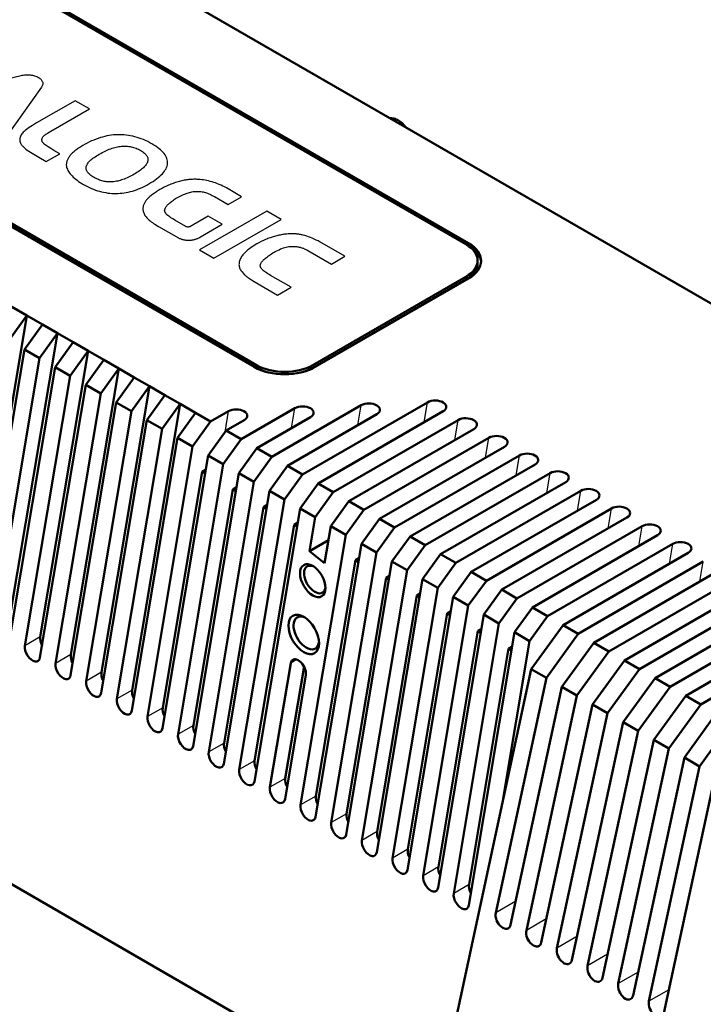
# Model space of a CAD drawing. Header units: millimetres. Extents: x 87 to 1178, y 50 to 707.
# Tile 5 of 14: x 291 to 386, y 479 to 615. Entities that reach past the tile are written whole.
import ezdxf

# ---------------------------------------------------------------- set-up
doc = ezdxf.new("R2010")
doc.units = ezdxf.units.MM
doc.layers.add('1', color=7, linetype='Continuous', true_color=0xffffff)

msp = doc.modelspace()

# ---------------------------------------------------------------- linework, layer by layer
at = {"layer": '1', "color": 4, "linetype": 'Continuous', "lineweight": 50}
for p, q in [((242.04, 659.569), (441.444, 544.443)), ((242.04, 659.569), (441.798, 544.239)), ((255.122, 640.632), (352.703, 584.294)), ((255.475, 640.789), (353.056, 584.451)), ((353.056, 584.125), (255.475, 640.463)), ((323.358, 567.305), (225.777, 623.643)), ((323.711, 567.555), (226.13, 623.894)), ((323.711, 567.182), (226.13, 623.52)), ((354.314, 581.675), (354.314, 582.048)), ((352.703, 579.803), (331.489, 567.555)), ((352.703, 579.43), (331.489, 567.182)), ((353.056, 579.552), (331.843, 567.305)), ((289.803, 575.655), (291.891, 574.449)), ((285.253, 534.812), (291.891, 574.449)), ((291.891, 574.449), (289.396, 570.991)), ((291.891, 574.449), (294.045, 573.205)), ((291.55, 569.747), (294.045, 573.205)), ((294.045, 573.205), (296.134, 572)), ((289.496, 532.362), (296.134, 572)), ((296.134, 572), (293.639, 568.541)), ((296.134, 572), (298.288, 570.756)), ((295.793, 567.298), (298.288, 570.756)), ((298.288, 570.756), (300.377, 569.55)), ((291.55, 569.747), (285.221, 531.955)), ((291.55, 569.747), (293.639, 568.541)), ((293.739, 529.913), (300.377, 569.55)), ((300.377, 569.55), (297.881, 566.092)), ((300.377, 569.55), (302.531, 568.306)), ((287.375, 531.137), (293.639, 568.541)), ((295.793, 567.298), (289.464, 529.506)), ((295.793, 567.298), (297.881, 566.092)), ((300.035, 564.848), (302.531, 568.306)), ((302.531, 568.306), (304.619, 567.101)), ((291.617, 528.688), (297.881, 566.092)), ((297.981, 527.463), (304.619, 567.101)), ((304.619, 567.101), (302.124, 563.642)), ((304.619, 567.101), (306.773, 565.857)), ((300.035, 564.848), (293.706, 527.056)), ((300.035, 564.848), (302.124, 563.642)), ((302.224, 525.014), (308.862, 564.651)), ((304.278, 562.399), (306.773, 565.857)), ((308.862, 564.651), (306.367, 561.193)), ((306.773, 565.857), (308.862, 564.651)), ((308.862, 564.651), (311.016, 563.407)), ((295.86, 526.238), (302.124, 563.642)), ((308.521, 559.949), (311.016, 563.407)), ((311.016, 563.407), (313.105, 562.202)), ((304.278, 562.399), (297.949, 524.607)), ((304.278, 562.399), (306.367, 561.193)), ((306.467, 522.564), (313.105, 562.202)), ((313.105, 562.202), (310.609, 558.743)), ((313.105, 562.202), (315.259, 560.958)), ((325.833, 554.853), (338.207, 561.997)), ((330.075, 552.404), (347.399, 562.406)), ((300.103, 523.789), (306.367, 561.193)), ((312.763, 557.5), (315.259, 560.958)), ((315.259, 560.958), (317.347, 559.752)), ((317.347, 559.752), (319.822, 561.181)), ((321.59, 557.303), (329.015, 561.589)), ((340.361, 560.754), (327.987, 553.609)), ((349.553, 561.162), (332.229, 551.16)), ((308.521, 559.949), (302.192, 522.157)), ((308.521, 559.949), (310.609, 558.743)), ((317.347, 559.752), (314.852, 556.294)), ((321.976, 559.937), (319.501, 558.508)), ((331.169, 560.346), (323.744, 556.059)), ((351.642, 559.956), (334.318, 549.954)), ((304.345, 521.339), (310.609, 558.743)), ((317.006, 555.05), (319.501, 558.508)), ((319.501, 558.508), (321.59, 557.303)), ((353.796, 558.713), (336.472, 548.71)), ((312.763, 557.5), (306.434, 519.708)), ((312.763, 557.5), (314.852, 556.294)), ((321.59, 557.303), (319.095, 553.844)), ((355.885, 557.507), (338.56, 547.505)), ((308.588, 518.89), (314.852, 556.294)), ((317.006, 555.05), (310.677, 517.258)), ((317.006, 555.05), (319.095, 553.844)), ((321.249, 552.601), (323.744, 556.059)), ((323.744, 556.059), (325.833, 554.853)), ((358.039, 556.263), (340.714, 546.261)), ((360.127, 555.057), (342.803, 545.055)), ((312.831, 516.44), (319.095, 553.844)), ((325.833, 554.853), (323.337, 551.395)), ((362.281, 553.814), (344.957, 543.812)), ((310.709, 520.115), (316.184, 552.808)), ((321.249, 552.601), (314.92, 514.809)), ((316.678, 553.093), (316.184, 552.808)), ((316.579, 552.5), (316.184, 552.808)), ((321.249, 552.601), (323.337, 551.395)), ((325.491, 550.151), (327.987, 553.609)), ((330.075, 552.404), (327.58, 548.945)), ((327.987, 553.609), (330.075, 552.404)), ((364.37, 552.608), (347.046, 542.606)), ((317.073, 513.991), (323.337, 551.395)), ((329.734, 547.702), (332.229, 551.16)), ((332.229, 551.16), (334.318, 549.954)), ((366.524, 551.364), (349.2, 541.362)), ((314.952, 517.665), (320.427, 550.358)), ((325.491, 550.151), (319.162, 512.359)), ((320.921, 550.644), (320.427, 550.358)), ((320.821, 550.05), (320.427, 550.358)), ((325.491, 550.151), (327.58, 548.945)), ((331.822, 546.496), (334.318, 549.954)), ((368.612, 550.158), (351.288, 540.156)), ((321.316, 511.541), (327.58, 548.945)), ((325.164, 548.194), (324.67, 547.909)), ((336.472, 548.71), (333.976, 545.252)), ((336.472, 548.71), (338.56, 547.505)), ((370.767, 548.915), (353.442, 538.913)), ((319.195, 515.216), (324.67, 547.909)), ((329.734, 547.702), (323.405, 509.91)), ((325.064, 547.601), (324.67, 547.909)), ((329.734, 547.702), (331.822, 546.496)), ((338.56, 547.505), (336.065, 544.046)), ((372.855, 547.709), (355.531, 537.707)), ((329.406, 545.745), (328.912, 545.459)), ((331.034, 541.785), (331.822, 546.496)), ((338.219, 542.803), (340.714, 546.261)), ((340.714, 546.261), (342.803, 545.055)), ((375.009, 546.465), (357.685, 536.463)), ((323.437, 512.766), (328.912, 545.459)), ((329.307, 545.151), (328.912, 545.459)), ((333.976, 545.252), (333.123, 540.154)), ((333.976, 545.252), (336.065, 544.046)), ((342.803, 545.055), (340.308, 541.597)), ((377.098, 545.259), (359.774, 535.257)), ((329.801, 506.642), (336.065, 544.046)), ((331.034, 541.785), (333.649, 543.295)), ((338.219, 542.803), (331.89, 505.011)), ((338.219, 542.803), (340.308, 541.597)), ((342.462, 540.353), (344.957, 543.812)), ((344.957, 543.812), (347.046, 542.606)), ((379.252, 544.016), (361.928, 534.014)), ((381.34, 542.81), (364.016, 532.808)), ((333.123, 540.154), (331.034, 541.785)), ((334.044, 504.193), (340.308, 541.597)), ((347.046, 542.606), (344.55, 539.147)), ((383.494, 541.566), (366.17, 531.564)), ((331.922, 507.867), (337.398, 540.56)), ((342.462, 540.353), (336.133, 502.561)), ((337.892, 540.846), (337.398, 540.56)), ((337.398, 540.56), (337.792, 540.252)), ((342.462, 540.353), (344.55, 539.147)), ((346.704, 537.904), (349.2, 541.362)), ((351.288, 540.156), (348.793, 536.698)), ((349.2, 541.362), (351.288, 540.156)), ((385.583, 540.36), (368.259, 530.358)), ((338.286, 501.743), (344.55, 539.147)), ((350.947, 535.454), (353.442, 538.913)), ((353.442, 538.913), (355.531, 537.707)), ((387.737, 539.117), (370.413, 529.115)), ((336.165, 505.418), (341.64, 538.111)), ((346.704, 537.904), (340.375, 500.112)), ((342.134, 538.396), (341.64, 538.111)), ((341.64, 538.111), (342.035, 537.803)), ((346.704, 537.904), (348.793, 536.698)), ((355.531, 537.707), (353.036, 534.248)), ((389.826, 537.911), (372.502, 527.909)), ((342.529, 499.294), (348.793, 536.698)), ((346.377, 535.947), (345.883, 535.661)), ((355.19, 533.005), (357.685, 536.463)), ((357.685, 536.463), (359.774, 535.257)), ((391.98, 536.667), (374.656, 526.665)), ((340.408, 502.968), (345.883, 535.661)), ((350.947, 535.454), (344.618, 497.662)), ((345.883, 535.661), (346.277, 535.353)), ((350.947, 535.454), (353.036, 534.248)), ((359.774, 535.257), (357.278, 531.799)), ((394.068, 535.461), (376.744, 525.459)), ((344.65, 500.519), (350.125, 533.212)), ((346.772, 496.844), (353.036, 534.248)), ((350.619, 533.497), (350.125, 533.212)), ((350.125, 533.212), (350.52, 532.904)), ((359.432, 530.555), (361.928, 534.014)), ((361.928, 534.014), (364.016, 532.808)), ((396.222, 534.218), (378.898, 524.216)), ((355.19, 533.005), (348.861, 495.213)), ((355.19, 533.005), (357.278, 531.799)), ((364.016, 532.808), (361.521, 529.349)), ((348.893, 498.069), (354.368, 530.763)), ((351.014, 494.395), (357.278, 531.799)), ((359.432, 530.555), (353.103, 492.764)), ((354.862, 531.048), (354.368, 530.763)), ((354.368, 530.763), (354.763, 530.454)), ((359.432, 530.555), (361.521, 529.349)), ((361.756, 525.446), (366.17, 531.564)), ((366.17, 531.564), (368.259, 530.358)), ((357.776, 506.989), (361.521, 529.349)), ((368.259, 530.358), (363.844, 524.24)), ((365.998, 522.997), (370.413, 529.115)), ((370.413, 529.115), (372.502, 527.909)), ((393.361, 530.154), (380.987, 523.01)), ((353.136, 495.62), (358.611, 528.313)), ((359.105, 528.598), (358.611, 528.313)), ((358.611, 528.313), (359.005, 528.005)), ((372.502, 527.909), (368.087, 521.791)), ((395.515, 528.91), (383.141, 521.766)), ((370.241, 520.547), (374.656, 526.665)), ((374.656, 526.665), (376.744, 525.459)), ((325.558, 509.092), (328.437, 526.282)), ((327.68, 510.317), (330.276, 525.82)), ((361.756, 525.446), (348.075, 461.995)), ((361.756, 525.446), (363.844, 524.24)), ((376.744, 525.459), (372.33, 519.341)), ((330.526, 524.651), (327.648, 507.46)), ((356.83, 491.708), (363.844, 524.24)), ((374.484, 518.098), (378.898, 524.216)), ((378.898, 524.216), (380.987, 523.01)), ((392.654, 524.847), (385.23, 520.56)), ((365.998, 522.997), (358.898, 490.064)), ((365.998, 522.997), (368.087, 521.791)), ((380.987, 523.01), (376.572, 516.892)), ((361.073, 489.259), (368.087, 521.791)), ((378.726, 515.648), (383.141, 521.766)), ((383.141, 521.766), (385.23, 520.56)), ((370.241, 520.547), (363.141, 487.615)), ((370.241, 520.547), (372.33, 519.341)), ((385.23, 520.56), (380.815, 514.442)), ((365.315, 486.809), (372.33, 519.341)), ((382.969, 513.199), (387.384, 519.317)), ((374.484, 518.098), (367.383, 485.165)), ((369.558, 484.36), (376.572, 516.892)), ((374.484, 518.098), (376.572, 516.892)), ((389.472, 518.111), (385.058, 511.993)), ((378.726, 515.648), (371.626, 482.716)), ((378.726, 515.648), (380.815, 514.442)), ((373.801, 481.91), (380.815, 514.442)), ((382.969, 513.199), (375.869, 480.266)), ((382.969, 513.199), (385.058, 511.993)), ((378.043, 479.461), (385.058, 511.993)), ((387.212, 510.749), (380.111, 477.817)), ((282.169, 500.046), (326.292, 474.571))]:
    msp.add_line(p, q, dxfattribs=at)
at = {"layer": '1', "color": 87, "linetype": 'Continuous', "lineweight": 25}
for p, q in [((278.951, 604.787), (291.087, 607.672)), ((291.087, 607.672), (291.237, 607.701)), ((291.237, 607.701), (291.392, 607.727)), ((291.392, 607.727), (291.548, 607.746)), ((291.548, 607.746), (291.703, 607.759)), ((291.703, 607.759), (291.864, 607.768)), ((291.864, 607.768), (292.025, 607.765)), ((292.025, 607.765), (292.18, 607.759)), ((292.18, 607.759), (292.341, 607.749)), ((292.341, 607.749), (292.497, 607.73)), ((292.497, 607.73), (292.652, 607.704)), ((292.652, 607.704), (292.802, 607.669)), ((292.802, 607.669), (292.952, 607.634)), ((292.952, 607.634), (293.091, 607.586)), ((293.091, 607.586), (293.235, 607.534)), ((293.235, 607.534), (293.363, 607.473)), ((293.363, 607.473), (293.485, 607.409)), ((293.485, 607.409), (293.596, 607.339)), ((293.596, 607.339), (293.696, 607.268)), ((293.696, 607.268), (293.785, 607.191)), ((293.785, 607.191), (293.863, 607.114)), ((293.863, 607.114), (293.929, 607.031)), ((293.929, 607.031), (293.985, 606.948)), ((293.985, 606.948), (294.029, 606.864)), ((294.029, 606.864), (294.062, 606.775)), ((293.924, 606.079), (288.927, 599.028)), ((293.979, 606.162), (293.924, 606.079)), ((294.024, 606.246), (293.979, 606.162)), ((294.057, 606.336), (294.024, 606.246)), ((294.085, 606.422), (294.057, 606.336)), ((294.062, 606.775), (294.085, 606.685)), ((294.085, 606.685), (294.09, 606.598)), ((294.096, 606.512), (294.085, 606.422)), ((294.09, 606.598), (294.096, 606.512)), ((298.592, 604.185), (293.246, 601.098)), ((300.546, 603.057), (298.592, 604.185)), ((295.2, 599.97), (300.546, 603.057)), ((291.659, 600.066), (291.514, 599.938)), ((291.825, 600.195), (291.659, 600.066)), ((292.008, 600.326), (291.825, 600.195)), ((292.208, 600.467), (292.008, 600.326)), ((292.436, 600.611), (292.208, 600.467)), ((292.68, 600.765), (292.436, 600.611)), ((292.952, 600.929), (292.68, 600.765)), ((293.246, 601.098), (292.952, 600.929)), ((290.909, 598.903), (290.904, 598.829)), ((290.904, 598.829), (290.904, 598.759)), ((290.904, 598.759), (290.904, 598.688)), ((290.904, 598.688), (290.915, 598.618)), ((290.92, 598.973), (290.909, 598.903)), ((290.948, 599.098), (290.92, 598.973)), ((290.987, 599.223), (290.948, 599.098)), ((291.037, 599.342), (290.987, 599.223)), ((291.098, 599.461), (291.037, 599.342)), ((291.181, 599.579), (291.098, 599.461)), ((291.276, 599.698), (291.181, 599.579)), ((291.387, 599.82), (291.276, 599.698)), ((291.514, 599.938), (291.387, 599.82)), ((293.974, 598.813), (293.979, 598.861)), ((293.974, 598.762), (293.974, 598.813)), ((293.979, 598.714), (293.974, 598.762)), ((293.979, 598.861), (293.99, 598.913)), ((293.99, 598.643), (293.979, 598.714)), ((293.99, 598.913), (294.018, 598.999)), ((294.018, 598.999), (294.062, 599.089)), ((294.062, 599.089), (294.118, 599.172)), ((294.118, 599.172), (294.185, 599.249)), ((294.185, 599.249), (294.262, 599.326)), ((294.262, 599.326), (294.346, 599.4)), ((294.346, 599.4), (294.434, 599.47)), ((294.434, 599.47), (294.534, 599.541)), ((294.534, 599.541), (294.645, 599.611)), ((294.645, 599.611), (294.751, 599.679)), ((294.751, 599.679), (294.978, 599.823)), ((294.978, 599.823), (295.2, 599.97)), ((301.163, 598.739), (300.863, 598.611)), ((301.468, 598.858), (301.163, 598.739)), ((301.768, 598.967), (301.468, 598.858)), ((302.068, 599.063), (301.768, 598.967)), ((302.367, 599.153), (302.068, 599.063)), ((302.667, 599.23), (302.367, 599.153)), ((302.967, 599.294), (302.667, 599.23)), ((303.267, 599.352), (302.967, 599.294)), ((303.572, 599.4), (303.267, 599.352)), ((303.872, 599.432), (303.572, 599.4)), ((304.172, 599.457), (303.872, 599.432)), ((304.471, 599.47), (304.172, 599.457)), ((304.766, 599.473), (304.471, 599.47)), ((305.065, 599.467), (304.766, 599.473)), ((305.365, 599.448), (305.065, 599.467)), ((305.665, 599.416), (305.365, 599.448)), ((305.965, 599.377), (305.665, 599.416)), ((306.259, 599.329), (305.965, 599.377)), ((306.559, 599.265), (306.259, 599.329)), ((306.853, 599.191), (306.559, 599.265)), ((307.153, 599.108), (306.853, 599.191)), ((307.441, 599.012), (307.153, 599.108)), ((307.736, 598.906), (307.441, 599.012)), ((308.035, 598.791), (307.736, 598.906)), ((308.33, 598.659), (308.035, 598.791)), ((308.624, 598.521), (308.33, 598.659)), ((290.915, 598.618), (290.926, 598.547)), ((290.926, 598.547), (290.942, 598.48)), ((290.942, 598.48), (290.97, 598.413)), ((290.97, 598.413), (290.992, 598.342)), ((290.992, 598.342), (291.026, 598.278)), ((291.026, 598.278), (291.065, 598.211)), ((291.065, 598.211), (291.103, 598.143)), ((291.103, 598.143), (291.148, 598.073)), ((291.148, 598.073), (291.203, 598.009)), ((291.203, 598.009), (291.253, 597.941)), ((291.253, 597.941), (291.314, 597.874)), ((291.314, 597.874), (291.448, 597.739)), ((291.448, 597.739), (291.598, 597.608)), ((291.598, 597.608), (291.764, 597.467)), ((291.764, 597.467), (291.953, 597.332)), ((291.953, 597.332), (292.153, 597.191)), ((294.001, 598.573), (293.99, 598.643)), ((294.029, 598.505), (294.001, 598.573)), ((294.068, 598.438), (294.029, 598.505)), ((294.118, 598.371), (294.068, 598.438)), ((294.179, 598.297), (294.118, 598.371)), ((294.251, 598.223), (294.179, 598.297)), ((294.34, 598.146), (294.251, 598.223)), ((294.434, 598.066), (294.34, 598.146)), ((294.551, 597.98), (294.434, 598.066)), ((294.69, 597.887), (294.551, 597.98)), ((294.84, 597.788), (294.69, 597.887)), ((295.2, 597.566), (294.84, 597.788)), ((295.639, 597.307), (295.2, 597.566)), ((296.449, 596.839), (295.639, 597.307)), ((298.676, 597.342), (298.553, 597.246)), ((298.798, 597.438), (298.676, 597.342)), ((298.925, 597.531), (298.798, 597.438)), ((299.064, 597.624), (298.925, 597.531)), ((299.203, 597.717), (299.064, 597.624)), ((299.342, 597.81), (299.203, 597.717)), ((299.497, 597.9), (299.342, 597.81)), ((299.653, 597.996), (299.497, 597.9)), ((299.952, 598.163), (299.653, 597.996)), ((300.252, 598.323), (299.952, 598.163)), ((300.558, 598.473), (300.252, 598.323)), ((300.863, 598.611), (300.558, 598.473)), ((302.728, 597.195), (302.928, 597.284)), ((302.928, 597.284), (303.122, 597.371)), ((303.122, 597.371), (303.311, 597.448)), ((303.311, 597.448), (303.505, 597.521)), ((303.505, 597.521), (303.694, 597.586)), ((303.694, 597.586), (303.888, 597.646)), ((303.888, 597.646), (304.072, 597.701)), ((304.072, 597.701), (304.255, 597.743)), ((304.255, 597.743), (304.438, 597.784)), ((304.438, 597.784), (304.621, 597.82)), ((304.621, 597.82), (304.799, 597.845)), ((304.799, 597.845), (304.982, 597.868)), ((304.982, 597.868), (305.154, 597.884)), ((305.154, 597.884), (305.332, 597.89)), ((305.332, 597.89), (305.504, 597.887)), ((305.504, 597.887), (305.676, 597.884)), ((305.676, 597.884), (305.848, 597.874)), ((305.848, 597.874), (306.02, 597.852)), ((306.02, 597.852), (306.187, 597.826)), ((306.187, 597.826), (306.353, 597.794)), ((306.353, 597.794), (306.52, 597.755)), ((306.52, 597.755), (306.681, 597.707)), ((306.681, 597.707), (306.847, 597.656)), ((306.847, 597.656), (307.008, 597.595)), ((307.008, 597.595), (307.169, 597.528)), ((307.169, 597.528), (307.33, 597.454)), ((307.33, 597.454), (307.491, 597.374)), ((307.491, 597.374), (307.652, 597.288)), ((307.652, 597.288), (307.797, 597.198)), ((308.912, 598.368), (308.624, 598.521)), ((309.207, 598.204), (308.912, 598.368)), ((309.484, 598.038), (309.207, 598.204)), ((309.751, 597.871), (309.484, 598.038)), ((309.989, 597.701), (309.751, 597.871)), ((310.206, 597.531), (309.989, 597.701)), ((310.411, 597.361), (310.206, 597.531)), ((310.595, 597.191), (310.411, 597.361)), ((292.153, 597.191), (292.375, 597.05)), ((292.375, 597.05), (292.608, 596.903)), ((292.608, 596.903), (292.863, 596.755)), ((292.863, 596.755), (293.557, 596.355)), ((293.557, 596.355), (294.584, 595.762)), ((294.584, 595.762), (296.449, 596.839)), ((297.51, 596.002), (297.465, 595.906)), ((297.554, 596.098), (297.51, 596.002)), ((297.604, 596.191), (297.554, 596.098)), ((297.665, 596.291), (297.604, 596.191)), ((297.726, 596.384), (297.665, 596.291)), ((297.798, 596.477), (297.726, 596.384)), ((297.871, 596.576), (297.798, 596.477)), ((297.954, 596.669), (297.871, 596.576)), ((298.037, 596.768), (297.954, 596.669)), ((298.132, 596.861), (298.037, 596.768)), ((298.226, 596.961), (298.132, 596.861)), ((298.331, 597.054), (298.226, 596.961)), ((298.442, 597.15), (298.331, 597.054)), ((298.553, 597.246), (298.442, 597.15)), ((300.646, 595.877), (300.763, 595.983)), ((300.763, 595.983), (300.896, 596.092)), ((300.896, 596.092), (301.041, 596.201)), ((301.041, 596.201), (301.19, 596.313)), ((301.19, 596.313), (301.357, 596.422)), ((301.357, 596.422), (301.535, 596.538)), ((301.535, 596.538), (301.723, 596.653)), ((301.723, 596.653), (301.923, 596.768)), ((301.923, 596.768), (302.123, 596.884)), ((302.123, 596.884), (302.328, 596.996)), ((302.328, 596.996), (302.528, 597.098)), ((302.528, 597.098), (302.728, 597.195)), ((307.797, 597.198), (307.93, 597.108)), ((307.93, 597.108), (308.052, 597.018)), ((308.052, 597.018), (308.169, 596.925)), ((308.169, 596.925), (308.268, 596.836)), ((308.268, 596.836), (308.357, 596.739)), ((308.357, 596.739), (308.435, 596.643)), ((308.435, 596.643), (308.496, 596.55)), ((308.496, 596.55), (308.552, 596.454)), ((308.552, 596.454), (308.596, 596.358)), ((308.596, 596.358), (308.624, 596.259)), ((308.624, 596.259), (308.652, 596.159)), ((308.657, 595.957), (308.64, 595.858)), ((308.652, 596.159), (308.657, 596.06)), ((308.657, 596.06), (308.657, 595.957)), ((310.756, 597.021), (310.595, 597.191)), ((310.905, 596.852), (310.756, 597.021)), ((311.028, 596.679), (310.905, 596.852)), ((311.139, 596.505), (311.028, 596.679)), ((311.222, 596.336), (311.139, 596.505)), ((311.288, 596.163), (311.222, 596.336)), ((311.344, 595.989), (311.288, 596.163)), ((311.372, 595.813), (311.344, 595.989)), ((297.36, 595.435), (297.354, 595.342)), ((297.354, 595.342), (297.354, 595.252)), ((297.354, 595.252), (297.365, 595.163)), ((297.365, 595.528), (297.36, 595.435)), ((297.388, 595.624), (297.365, 595.528)), ((297.365, 595.163), (297.377, 595.073)), ((297.377, 595.073), (297.399, 594.983)), ((297.404, 595.717), (297.388, 595.624)), ((297.399, 594.983), (297.443, 594.836)), ((297.432, 595.81), (297.404, 595.717)), ((297.465, 595.906), (297.432, 595.81)), ((297.443, 594.836), (297.499, 594.682)), ((297.499, 594.682), (297.571, 594.531)), ((300.086, 594.861), (300.091, 594.954)), ((300.091, 594.762), (300.086, 594.861)), ((300.091, 594.954), (300.108, 595.054)), ((300.113, 594.666), (300.091, 594.762)), ((300.108, 595.054), (300.136, 595.153)), ((300.136, 594.57), (300.113, 594.666)), ((300.136, 595.153), (300.175, 595.252)), ((300.18, 594.473), (300.136, 594.57)), ((300.175, 595.252), (300.219, 595.355)), ((300.219, 595.355), (300.286, 595.457)), ((300.286, 595.457), (300.358, 595.557)), ((300.358, 595.557), (300.441, 595.663)), ((300.441, 595.663), (300.535, 595.768)), ((300.535, 595.768), (300.646, 595.877)), ((307.63, 594.57), (307.469, 594.457)), ((307.769, 594.682), (307.63, 594.57)), ((307.902, 594.791), (307.769, 594.682)), ((308.03, 594.903), (307.902, 594.791)), ((308.141, 595.012), (308.03, 594.903)), ((308.241, 595.121), (308.141, 595.012)), ((308.33, 595.23), (308.241, 595.121)), ((308.407, 595.332), (308.33, 595.23)), ((308.474, 595.441), (308.407, 595.332)), ((308.535, 595.547), (308.474, 595.441)), ((308.579, 595.65), (308.535, 595.547)), ((308.618, 595.755), (308.579, 595.65)), ((308.64, 595.858), (308.618, 595.755)), ((310.95, 594.416), (311.066, 594.592)), ((311.066, 594.592), (311.161, 594.768)), ((311.161, 594.768), (311.244, 594.945)), ((311.244, 594.945), (311.311, 595.118)), ((311.311, 595.118), (311.35, 595.294)), ((311.35, 595.294), (311.377, 595.47)), ((311.383, 595.64), (311.372, 595.813)), ((311.377, 595.47), (311.383, 595.64)), ((297.571, 594.531), (297.665, 594.38)), ((297.665, 594.38), (297.765, 594.227)), ((297.765, 594.227), (297.882, 594.07)), ((297.882, 594.07), (298.015, 593.916)), ((298.015, 593.916), (298.159, 593.762)), ((298.159, 593.762), (298.315, 593.608)), ((298.315, 593.608), (298.481, 593.454)), ((298.481, 593.454), (298.665, 593.304)), ((298.665, 593.304), (298.853, 593.156)), ((300.23, 594.38), (300.18, 594.473)), ((300.291, 594.288), (300.23, 594.38)), ((300.363, 594.195), (300.291, 594.288)), ((300.447, 594.102), (300.363, 594.195)), ((300.546, 594.012), (300.447, 594.102)), ((300.652, 593.919), (300.546, 594.012)), ((300.769, 593.826), (300.652, 593.919)), ((300.902, 593.736), (300.769, 593.826)), ((301.035, 593.646), (300.902, 593.736)), ((301.19, 593.557), (301.035, 593.646)), ((301.34, 593.47), (301.19, 593.557)), ((301.501, 593.39), (301.34, 593.47)), ((301.651, 593.316), (301.501, 593.39)), ((301.812, 593.249), (301.651, 593.316)), ((301.968, 593.191), (301.812, 593.249)), ((302.123, 593.134), (301.968, 593.191)), ((305.004, 593.201), (304.821, 593.14)), ((305.187, 593.262), (305.004, 593.201)), ((305.376, 593.332), (305.187, 593.262)), ((305.559, 593.406), (305.376, 593.332)), ((305.759, 593.489), (305.559, 593.406)), ((305.954, 593.576), (305.759, 593.489)), ((306.148, 593.675), (305.954, 593.576)), ((306.342, 593.775), (306.148, 593.675)), ((306.553, 593.884), (306.342, 593.775)), ((306.753, 593.999), (306.553, 593.884)), ((306.953, 594.114), (306.753, 593.999)), ((307.13, 594.23), (306.953, 594.114)), ((307.308, 594.345), (307.13, 594.23)), ((307.469, 594.457), (307.308, 594.345)), ((309.623, 593.188), (309.867, 593.361)), ((309.867, 593.361), (310.089, 593.541)), ((310.089, 593.541), (310.3, 593.714)), ((310.3, 593.714), (310.489, 593.893)), ((310.489, 593.893), (310.656, 594.066)), ((310.656, 594.066), (310.817, 594.243)), ((310.817, 594.243), (310.95, 594.416)), ((314.014, 593.211), (313.848, 593.185)), ((314.175, 593.233), (314.014, 593.211)), ((314.342, 593.252), (314.175, 593.233)), ((314.508, 593.271), (314.342, 593.252)), ((314.675, 593.284), (314.508, 593.271)), ((314.841, 593.291), (314.675, 593.284)), ((315.002, 593.294), (314.841, 593.291)), ((315.163, 593.297), (315.002, 593.294)), ((315.33, 593.297), (315.163, 593.297)), ((315.485, 593.291), (315.33, 593.297)), ((315.646, 593.281), (315.485, 593.291)), ((315.879, 593.262), (315.646, 593.281)), ((316.107, 593.239), (315.879, 593.262)), ((316.34, 593.207), (316.107, 593.239)), ((316.579, 593.166), (316.34, 593.207)), ((298.853, 593.156), (299.053, 593.009)), ((299.053, 593.009), (299.27, 592.864)), ((299.27, 592.864), (299.492, 592.723)), ((299.492, 592.723), (299.725, 592.582)), ((299.725, 592.582), (300.002, 592.429)), ((300.002, 592.429), (300.274, 592.284)), ((300.274, 592.284), (300.552, 592.15)), ((300.552, 592.15), (300.835, 592.025)), ((300.835, 592.025), (301.118, 591.913)), ((301.118, 591.913), (301.396, 591.81)), ((302.284, 593.086), (302.123, 593.134)), ((302.445, 593.044), (302.284, 593.086)), ((302.606, 593.009), (302.445, 593.044)), ((302.767, 592.98), (302.606, 593.009)), ((302.928, 592.957), (302.767, 592.98)), ((303.095, 592.945), (302.928, 592.957)), ((303.256, 592.935), (303.095, 592.945)), ((303.428, 592.932), (303.256, 592.935)), ((303.6, 592.935), (303.428, 592.932)), ((303.761, 592.945), (303.6, 592.935)), ((303.933, 592.961), (303.761, 592.945)), ((304.11, 592.986), (303.933, 592.961)), ((304.283, 593.015), (304.11, 592.986)), ((304.466, 593.05), (304.283, 593.015)), ((304.638, 593.092), (304.466, 593.05)), ((304.821, 593.14), (304.638, 593.092)), ((306.792, 591.759), (307.075, 591.858)), ((307.075, 591.858), (307.364, 591.967)), ((307.364, 591.967), (307.647, 592.086)), ((307.647, 592.086), (307.935, 592.214)), ((307.935, 592.214), (308.219, 592.352)), ((308.219, 592.352), (308.496, 592.499)), ((308.496, 592.499), (308.785, 592.659)), ((308.785, 592.659), (309.079, 592.836)), ((309.079, 592.836), (309.362, 593.012)), ((309.362, 593.012), (309.623, 593.188)), ((310.323, 591.874), (310.156, 591.778)), ((310.489, 591.97), (310.323, 591.874)), ((310.656, 592.06), (310.489, 591.97)), ((310.817, 592.146), (310.656, 592.06)), ((310.989, 592.233), (310.817, 592.146)), ((311.15, 592.313), (310.989, 592.233)), ((311.322, 592.393), (311.15, 592.313)), ((311.488, 592.47), (311.322, 592.393)), ((311.655, 592.541), (311.488, 592.47)), ((311.827, 592.608), (311.655, 592.541)), ((311.993, 592.672), (311.827, 592.608)), ((312.16, 592.736), (311.993, 592.672)), ((312.332, 592.797), (312.16, 592.736)), ((312.499, 592.855), (312.332, 592.797)), ((312.665, 592.906), (312.499, 592.855)), ((312.837, 592.954), (312.665, 592.906)), ((313.009, 593.002), (312.837, 592.954)), ((313.176, 593.047), (313.009, 593.002)), ((313.342, 593.086), (313.176, 593.047)), ((313.509, 593.124), (313.342, 593.086)), ((313.676, 593.156), (313.509, 593.124)), ((313.848, 593.185), (313.676, 593.156)), ((316.818, 593.124), (316.579, 593.166)), ((317.056, 593.07), (316.818, 593.124)), ((317.301, 593.012), (317.056, 593.07)), ((317.55, 592.945), (317.301, 593.012)), ((317.795, 592.868), (317.55, 592.945)), ((318.039, 592.784), (317.795, 592.868)), ((318.289, 592.691), (318.039, 592.784)), ((318.539, 592.592), (318.289, 592.691)), ((318.783, 592.483), (318.539, 592.592)), ((319.033, 592.364), (318.783, 592.483)), ((319.277, 592.236), (319.033, 592.364)), ((319.527, 592.098), (319.277, 592.236)), ((321.631, 590.884), (319.527, 592.098)), ((301.396, 591.81), (301.673, 591.714)), ((301.673, 591.714), (301.957, 591.634)), ((301.957, 591.634), (302.24, 591.56)), ((302.24, 591.56), (302.523, 591.493)), ((302.523, 591.493), (302.806, 591.445)), ((302.806, 591.445), (303.089, 591.397)), ((303.089, 591.397), (303.372, 591.368)), ((303.372, 591.368), (303.655, 591.345)), ((303.655, 591.345), (303.944, 591.332)), ((303.944, 591.332), (304.227, 591.329)), ((304.227, 591.329), (304.516, 591.336)), ((304.516, 591.336), (304.793, 591.355)), ((304.793, 591.355), (305.082, 591.38)), ((305.082, 591.38), (305.371, 591.419)), ((305.371, 591.419), (305.654, 591.467)), ((305.654, 591.467), (305.942, 591.525)), ((305.942, 591.525), (306.226, 591.592)), ((306.226, 591.592), (306.509, 591.672)), ((306.509, 591.672), (306.792, 591.759)), ((308.557, 590.534), (308.479, 590.438)), ((308.64, 590.627), (308.557, 590.534)), ((308.735, 590.72), (308.64, 590.627)), ((308.835, 590.816), (308.735, 590.72)), ((308.94, 590.909), (308.835, 590.816)), ((309.051, 591.005), (308.94, 590.909)), ((309.162, 591.102), (309.051, 591.005)), ((309.284, 591.198), (309.162, 591.102)), ((309.418, 591.294), (309.284, 591.198)), ((309.551, 591.39), (309.418, 591.294)), ((309.695, 591.486), (309.551, 591.39)), ((309.84, 591.582), (309.695, 591.486)), ((309.995, 591.679), (309.84, 591.582)), ((310.156, 591.778), (309.995, 591.679)), ((312.199, 590.425), (312.343, 590.522)), ((312.343, 590.522), (312.499, 590.618)), ((312.499, 590.618), (312.665, 590.714)), ((312.665, 590.714), (312.854, 590.823)), ((312.854, 590.823), (313.037, 590.922)), ((313.037, 590.922), (313.22, 591.015)), ((313.22, 591.015), (313.404, 591.102)), ((313.404, 591.102), (313.581, 591.185)), ((313.581, 591.185), (313.759, 591.255)), ((313.759, 591.255), (313.931, 591.323)), ((313.931, 591.323), (314.092, 591.384)), ((314.092, 591.384), (314.264, 591.438)), ((314.264, 591.438), (314.431, 591.483)), ((314.431, 591.483), (314.592, 591.525)), ((314.592, 591.525), (314.753, 591.56)), ((314.753, 591.56), (314.908, 591.586)), ((314.908, 591.586), (315.069, 591.608)), ((315.069, 591.608), (315.224, 591.621)), ((315.224, 591.621), (315.38, 591.627)), ((315.38, 591.627), (315.535, 591.627)), ((315.535, 591.627), (315.696, 591.624)), ((315.696, 591.624), (315.846, 591.614)), ((315.846, 591.614), (316.002, 591.595)), ((316.002, 591.595), (316.152, 591.573)), ((316.152, 591.573), (316.307, 591.541)), ((316.307, 591.541), (316.462, 591.502)), ((316.462, 591.502), (316.612, 591.461)), ((316.612, 591.461), (316.768, 591.409)), ((316.768, 591.409), (316.918, 591.355)), ((316.918, 591.355), (317.079, 591.294)), ((317.079, 591.294), (317.24, 591.227)), ((317.24, 591.227), (317.395, 591.15)), ((317.395, 591.15), (317.556, 591.07)), ((317.556, 591.07), (317.717, 590.983)), ((317.717, 590.983), (317.884, 590.893)), ((317.884, 590.893), (319.765, 589.807)), ((319.765, 589.807), (321.631, 590.884)), ((307.969, 589.323), (307.963, 589.23)), ((307.963, 589.23), (307.963, 589.14)), ((307.963, 589.14), (307.969, 589.047)), ((307.98, 589.419), (307.969, 589.323)), ((307.996, 589.512), (307.98, 589.419)), ((308.019, 589.602), (307.996, 589.512)), ((308.046, 589.695), (308.019, 589.602)), ((308.085, 589.788), (308.046, 589.695)), ((308.124, 589.88), (308.085, 589.788)), ((308.163, 589.973), (308.124, 589.88)), ((308.213, 590.066), (308.163, 589.973)), ((308.274, 590.159), (308.213, 590.066)), ((308.335, 590.252), (308.274, 590.159)), ((308.407, 590.345), (308.335, 590.252)), ((308.479, 590.438), (308.407, 590.345)), ((310.983, 589.076), (310.989, 589.124)), ((310.989, 589.124), (311.011, 589.175)), ((311.011, 589.175), (311.028, 589.223)), ((311.028, 589.223), (311.055, 589.278)), ((311.055, 589.278), (311.094, 589.358)), ((311.094, 589.358), (311.144, 589.438)), ((311.144, 589.438), (311.2, 589.528)), ((311.2, 589.528), (311.266, 589.611)), ((311.266, 589.611), (311.338, 589.698)), ((311.338, 589.698), (311.411, 589.784)), ((311.411, 589.784), (311.499, 589.874)), ((311.499, 589.874), (311.599, 589.964)), ((311.599, 589.964), (311.699, 590.054)), ((311.699, 590.054), (311.816, 590.147)), ((311.816, 590.147), (311.932, 590.239)), ((311.932, 590.239), (312.06, 590.332)), ((312.06, 590.332), (312.199, 590.425)), ((307.969, 589.047), (307.98, 588.957)), ((307.98, 588.957), (307.996, 588.864)), ((307.996, 588.864), (308.03, 588.749)), ((308.03, 588.749), (308.069, 588.637)), ((308.069, 588.637), (308.119, 588.525)), ((308.119, 588.525), (308.174, 588.409)), ((308.174, 588.409), (308.241, 588.3)), ((308.241, 588.3), (308.324, 588.188)), ((308.324, 588.188), (308.407, 588.076)), ((308.407, 588.076), (308.502, 587.964)), ((308.502, 587.964), (308.607, 587.858)), ((308.607, 587.858), (308.724, 587.746)), ((308.724, 587.746), (308.846, 587.637)), ((310.972, 589.025), (310.983, 589.076)), ((310.972, 588.973), (310.972, 589.025)), ((310.978, 588.925), (310.972, 588.973)), ((310.983, 588.877), (310.978, 588.925)), ((311, 588.829), (310.983, 588.877)), ((311.011, 588.778), (311, 588.829)), ((311.033, 588.733), (311.011, 588.778)), ((311.055, 588.682), (311.033, 588.733)), ((311.122, 588.586), (311.055, 588.682)), ((311.2, 588.489), (311.122, 588.586)), ((311.294, 588.39), (311.2, 588.489)), ((311.411, 588.291), (311.294, 588.39)), ((311.533, 588.188), (311.411, 588.291)), ((311.677, 588.086), (311.533, 588.188)), ((311.832, 587.977), (311.677, 588.086)), ((312.005, 587.871), (311.832, 587.977)), ((312.193, 587.755), (312.005, 587.871)), ((312.388, 587.637), (312.193, 587.755)), ((316.984, 588.201), (314.442, 586.733)), ((325.112, 588.874), (315.813, 583.506)), ((318.944, 587.07), (316.984, 588.201)), ((327.104, 587.723), (325.112, 588.874)), ((308.846, 587.637), (308.985, 587.525)), ((308.985, 587.525), (309.129, 587.416)), ((309.129, 587.416), (309.284, 587.3)), ((309.284, 587.3), (309.451, 587.191)), ((309.451, 587.191), (309.623, 587.079)), ((309.623, 587.079), (310.139, 586.781)), ((310.139, 586.781), (312.882, 585.198)), ((313.909, 586.759), (312.388, 587.637)), ((313.97, 586.73), (313.909, 586.759)), ((314.042, 586.707), (313.97, 586.73)), ((314.114, 586.691), (314.042, 586.707)), ((314.192, 586.685), (314.114, 586.691)), ((314.225, 586.685), (314.192, 586.685)), ((314.303, 586.691), (314.225, 586.685)), ((314.375, 586.707), (314.303, 586.691)), ((314.442, 586.733), (314.375, 586.707)), ((315.702, 585.198), (318.944, 587.07)), ((317.806, 582.355), (327.104, 587.723)), ((312.882, 585.198), (312.954, 585.156)), ((312.954, 585.156), (313.032, 585.118)), ((313.032, 585.118), (313.109, 585.086)), ((313.109, 585.086), (313.193, 585.05)), ((313.193, 585.05), (313.276, 585.022)), ((313.276, 585.022), (313.365, 584.996)), ((315.219, 584.996), (315.308, 585.022)), ((315.308, 585.022), (315.391, 585.05)), ((315.391, 585.05), (315.474, 585.086)), ((315.474, 585.086), (315.552, 585.118)), ((315.552, 585.118), (315.63, 585.156)), ((315.63, 585.156), (315.702, 585.198)), ((325.106, 585.018), (324.951, 584.954)), ((325.256, 585.079), (325.106, 585.018)), ((325.411, 585.137), (325.256, 585.079)), ((325.567, 585.195), (325.411, 585.137)), ((325.722, 585.246), (325.567, 585.195)), ((325.878, 585.297), (325.722, 585.246)), ((326.027, 585.345), (325.878, 585.297)), ((326.183, 585.39), (326.027, 585.345)), ((326.333, 585.432), (326.183, 585.39)), ((326.494, 585.473), (326.333, 585.432)), ((326.644, 585.509), (326.494, 585.473)), ((326.805, 585.544), (326.644, 585.509)), ((326.96, 585.576), (326.805, 585.544)), ((327.121, 585.605), (326.96, 585.576)), ((327.277, 585.63), (327.121, 585.605)), ((327.432, 585.656), (327.277, 585.63)), ((327.587, 585.675), (327.432, 585.656)), ((327.743, 585.695), (327.587, 585.675)), ((327.904, 585.711), (327.743, 585.695)), ((328.059, 585.723), (327.904, 585.711)), ((328.22, 585.733), (328.059, 585.723)), ((328.376, 585.739), (328.22, 585.733)), ((328.542, 585.746), (328.376, 585.739)), ((328.698, 585.746), (328.542, 585.746)), ((328.814, 585.749), (328.698, 585.746)), ((328.936, 585.743), (328.814, 585.749)), ((329.053, 585.739), (328.936, 585.743)), ((329.17, 585.73), (329.053, 585.739)), ((329.297, 585.72), (329.17, 585.73)), ((329.414, 585.704), (329.297, 585.72)), ((329.542, 585.688), (329.414, 585.704)), ((329.664, 585.669), (329.542, 585.688)), ((329.78, 585.647), (329.664, 585.669)), ((329.908, 585.624), (329.78, 585.647)), ((330.03, 585.598), (329.908, 585.624)), ((330.152, 585.566), (330.03, 585.598)), ((330.402, 585.499), (330.152, 585.566)), ((330.657, 585.422), (330.402, 585.499)), ((330.907, 585.336), (330.657, 585.422)), ((331.168, 585.236), (330.907, 585.336)), ((331.429, 585.13), (331.168, 585.236)), ((331.695, 585.015), (331.429, 585.13)), ((331.962, 584.887), (331.695, 585.015)), ((313.365, 584.996), (313.454, 584.97)), ((313.454, 584.97), (313.537, 584.948)), ((313.537, 584.948), (313.631, 584.925)), ((313.631, 584.925), (313.72, 584.913)), ((313.72, 584.913), (313.814, 584.897)), ((313.814, 584.897), (313.909, 584.887)), ((313.909, 584.887), (314.003, 584.877)), ((314.003, 584.877), (314.097, 584.868)), ((314.097, 584.868), (314.197, 584.868)), ((314.197, 584.868), (314.292, 584.864)), ((314.292, 584.864), (314.392, 584.864)), ((314.392, 584.864), (314.486, 584.868)), ((314.486, 584.868), (314.58, 584.877)), ((314.58, 584.877), (314.675, 584.887)), ((314.675, 584.887), (314.769, 584.897)), ((314.769, 584.897), (314.864, 584.913)), ((314.864, 584.913), (314.958, 584.929)), ((314.958, 584.929), (315.047, 584.948)), ((315.047, 584.948), (315.13, 584.97)), ((315.13, 584.97), (315.219, 584.996)), ((322.769, 583.714), (322.608, 583.589)), ((322.946, 583.842), (322.769, 583.714)), ((323.13, 583.967), (322.946, 583.842)), ((323.324, 584.092), (323.13, 583.967)), ((323.529, 584.217), (323.324, 584.092)), ((323.735, 584.342), (323.529, 584.217)), ((324.04, 584.512), (323.735, 584.342)), ((324.345, 584.669), (324.04, 584.512)), ((324.645, 584.816), (324.345, 584.669)), ((324.951, 584.954), (324.645, 584.816)), ((326.816, 583.55), (327.027, 583.647)), ((327.027, 583.647), (327.227, 583.73)), ((327.227, 583.73), (327.415, 583.8)), ((327.415, 583.8), (327.61, 583.861)), ((327.61, 583.861), (327.793, 583.909)), ((327.793, 583.909), (327.976, 583.951)), ((327.976, 583.951), (328.154, 583.977)), ((328.154, 583.977), (328.331, 583.996)), ((328.331, 583.996), (328.509, 584.009)), ((328.509, 584.009), (328.692, 584.012)), ((328.692, 584.012), (328.87, 584.006)), ((328.87, 584.006), (329.059, 583.993)), ((329.059, 583.993), (329.247, 583.973)), ((329.247, 583.973), (329.375, 583.957)), ((329.375, 583.957), (329.492, 583.935)), ((329.492, 583.935), (329.614, 583.916)), ((329.614, 583.916), (329.73, 583.887)), ((329.73, 583.887), (329.847, 583.852)), ((329.847, 583.852), (329.963, 583.816)), ((329.963, 583.816), (330.074, 583.778)), ((330.074, 583.778), (330.191, 583.736)), ((330.191, 583.736), (330.308, 583.688)), ((330.308, 583.688), (330.419, 583.637)), ((332.228, 584.752), (331.962, 584.887)), ((332.506, 584.605), (332.228, 584.752)), ((332.778, 584.448), (332.506, 584.605)), ((335.926, 582.631), (332.778, 584.448)), ((353.056, 584.451), (353.056, 584.125)), ((315.813, 583.506), (317.806, 582.355)), ((321.486, 582.339), (321.425, 582.214)), ((321.553, 582.461), (321.486, 582.339)), ((321.636, 582.586), (321.553, 582.461)), ((321.72, 582.711), (321.636, 582.586)), ((321.82, 582.839), (321.72, 582.711)), ((321.931, 582.961), (321.82, 582.839)), ((322.047, 583.086), (321.931, 582.961)), ((322.169, 583.214), (322.047, 583.086)), ((322.308, 583.339), (322.169, 583.214)), ((322.452, 583.461), (322.308, 583.339)), ((322.608, 583.589), (322.452, 583.461)), ((324.839, 582.281), (324.956, 582.381)), ((324.956, 582.381), (325.073, 582.48)), ((325.073, 582.48), (325.2, 582.579)), ((325.2, 582.579), (325.345, 582.682)), ((325.345, 582.682), (325.489, 582.784)), ((325.489, 582.784), (325.639, 582.884)), ((325.639, 582.884), (325.794, 582.986)), ((325.794, 582.986), (325.961, 583.089)), ((325.961, 583.089), (326.133, 583.188)), ((326.133, 583.188), (326.372, 583.326)), ((326.372, 583.326), (326.599, 583.445)), ((326.599, 583.445), (326.816, 583.55)), ((330.419, 583.637), (330.535, 583.582)), ((330.535, 583.582), (330.657, 583.525)), ((330.657, 583.525), (330.896, 583.4)), ((330.896, 583.4), (331.151, 583.252)), ((331.151, 583.252), (334.077, 581.563)), ((334.077, 581.563), (335.926, 582.631)), ((321.275, 581.608), (321.27, 581.489)), ((321.27, 581.489), (321.281, 581.374)), ((321.287, 581.73), (321.275, 581.608)), ((321.281, 581.374), (321.298, 581.256)), ((321.303, 581.848), (321.287, 581.73)), ((321.298, 581.256), (321.325, 581.137)), ((321.337, 581.97), (321.303, 581.848)), ((321.325, 581.137), (321.364, 581.025)), ((321.375, 582.095), (321.337, 581.97)), ((321.364, 581.025), (321.409, 580.909)), ((321.425, 582.214), (321.375, 582.095)), ((324.218, 581.377), (324.229, 581.429)), ((324.218, 581.326), (324.218, 581.377)), ((324.223, 581.278), (324.218, 581.326)), ((324.229, 581.23), (324.223, 581.278)), ((324.229, 581.429), (324.24, 581.473)), ((324.245, 581.182), (324.229, 581.23)), ((324.24, 581.473), (324.257, 581.528)), ((324.257, 581.131), (324.245, 581.182)), ((324.257, 581.528), (324.273, 581.576)), ((324.279, 581.086), (324.257, 581.131)), ((324.273, 581.576), (324.307, 581.627)), ((324.301, 581.034), (324.279, 581.086)), ((324.368, 580.938), (324.301, 581.034)), ((324.307, 581.627), (324.345, 581.714)), ((324.345, 581.714), (324.406, 581.807)), ((324.451, 580.839), (324.368, 580.938)), ((324.406, 581.807), (324.473, 581.897)), ((324.473, 581.897), (324.551, 581.993)), ((324.551, 581.993), (324.634, 582.086)), ((324.634, 582.086), (324.734, 582.182)), ((324.734, 582.182), (324.839, 582.281)), ((321.409, 580.909), (321.47, 580.797)), ((321.47, 580.797), (321.542, 580.685)), ((321.542, 580.685), (321.614, 580.573)), ((321.614, 580.573), (321.703, 580.464)), ((321.703, 580.464), (321.858, 580.284)), ((321.858, 580.284), (322.003, 580.131)), ((322.003, 580.131), (322.064, 580.057)), ((322.064, 580.057), (322.141, 579.986)), ((322.141, 579.986), (322.214, 579.919)), ((322.214, 579.919), (322.291, 579.848)), ((322.291, 579.848), (322.38, 579.778)), ((322.38, 579.778), (322.475, 579.704)), ((322.475, 579.704), (322.586, 579.627)), ((322.586, 579.627), (322.708, 579.544)), ((324.545, 580.739), (324.451, 580.839)), ((324.662, 580.64), (324.545, 580.739)), ((324.79, 580.534), (324.662, 580.64)), ((324.934, 580.432), (324.79, 580.534)), ((325.089, 580.323), (324.934, 580.432)), ((325.261, 580.217), (325.089, 580.323)), ((325.445, 580.105), (325.261, 580.217)), ((325.639, 579.986), (325.445, 580.105)), ((328.492, 578.339), (325.639, 579.986)), ((352.703, 579.43), (352.703, 579.803)), ((322.708, 579.544), (323.008, 579.358)), ((323.008, 579.358), (323.391, 579.131)), ((323.391, 579.131), (326.627, 577.262)), ((326.627, 577.262), (328.492, 578.339)), ((323.711, 567.182), (323.711, 567.555)), ((331.489, 567.555), (331.489, 567.182)), ((337.746, 559.244), (338.207, 561.997)), ((346.938, 559.652), (347.399, 562.406)), ((319.336, 558.28), (319.822, 561.181)), ((328.553, 558.836), (329.015, 561.589)), ((351.181, 557.203), (351.642, 559.956)), ((355.423, 554.753), (355.885, 557.507)), ((359.666, 552.304), (360.127, 555.057)), ((363.909, 549.854), (364.37, 552.608)), ((368.151, 547.405), (368.612, 550.158)), ((372.394, 544.955), (372.855, 547.709)), ((376.637, 542.506), (377.098, 545.259)), ((380.879, 540.056), (381.34, 542.81)), ((385.122, 537.607), (385.583, 540.36)), ((293.739, 529.913), (291.617, 528.688)), ((297.981, 527.463), (295.86, 526.238)), ((329.298, 526.779), (328.437, 526.282)), ((302.224, 525.014), (300.103, 523.789)), ((306.467, 522.564), (304.345, 521.339)), ((310.709, 520.115), (308.588, 518.89)), ((314.952, 517.665), (312.831, 516.44)), ((319.195, 515.216), (317.073, 513.991)), ((323.437, 512.766), (321.316, 511.541)), ((327.68, 510.317), (325.558, 509.092)), ((331.922, 507.867), (329.801, 506.642)), ((336.165, 505.418), (334.044, 504.193)), ((340.408, 502.968), (338.286, 501.743)), ((344.65, 500.519), (342.529, 499.294)), ((348.893, 498.069), (346.772, 496.844)), ((353.136, 495.62), (351.014, 494.395)), ((359.597, 493.305), (356.83, 491.708)), ((363.839, 490.856), (361.073, 489.259)), ((368.082, 488.406), (365.315, 486.809)), ((372.325, 485.957), (369.558, 484.36)), ((376.567, 483.507), (373.801, 481.91)), ((380.81, 481.058), (378.043, 479.461))]:
    msp.add_line(p, q, dxfattribs=at)
at = {"layer": '1', "color": 4, "linetype": 'Continuous', "lineweight": 50}
for centre, major_axis, ratio, start_param, end_param in [((348.814, 582.048), (-5.5, 0), 0.57735, 2.3561945, 3.9269908), ((348.814, 582.002), (6, 0), 0.57735, 5.4977871, 7.0685835), ((348.814, 581.675), (-6, 0), 0.57735, 3.1887411, 3.9269908), ((348.814, 581.675), (5.5, 0), 0.57735, 5.4977871, 6.2831853), ((327.6, 569.754), (6, 0), 0.57735, 3.9269908, 5.4977871), ((327.6, 569.801), (-5.5, 0), 0.57735, 0.7853982, 2.3561945), ((327.6, 569.428), (5.5, 0), 0.57735, 3.9269908, 4.2021747), ((327.6, 569.428), (5.5, 0), 0.57735, 5.2226033, 5.4977871), ((330.092, 560.967), (1.512, -0.02), 0.577215, 5.5130918, 8.6546844), ((339.284, 561.376), (1.512, -0.02), 0.577215, 5.5130918, 8.6546844), ((348.476, 561.784), (1.512, -0.02), 0.577215, 5.5130918, 8.6546844), ((320.899, 560.559), (1.512, -0.02), 0.577215, 5.5130918, 8.6546844), ((352.719, 559.334), (1.512, -0.02), 0.577215, 5.5130918, 8.6546844), ((356.962, 556.885), (1.512, -0.02), 0.577215, 5.5130918, 8.6546844), ((361.204, 554.435), (1.512, -0.02), 0.577215, 5.5130918, 8.6546844), ((365.447, 551.986), (1.512, -0.02), 0.577215, 5.5130918, 8.6546844), ((369.69, 549.536), (1.512, -0.02), 0.577215, 5.5130918, 8.6546844), ((373.932, 547.087), (1.512, -0.02), 0.577215, 5.5130918, 8.6546844), ((378.175, 544.637), (1.512, -0.02), 0.577215, 5.5130918, 8.6546844), ((382.417, 542.188), (1.512, -0.02), 0.577215, 5.5130918, 8.6546844), ((331.772, 537.87), (1.05, -1.819), 0.57735, 2.447497, 6.2831853), ((331.772, 537.87), (1.05, -1.819), 0.57735, 0, 0.6940956), ((330.596, 530.466), (1.25, -2.165), 0.57735, 2.4518167, 6.2831853), ((294.783, 529.097), (-0.75, 1.299), 0.57735, 0.6108652, 1.5099989), ((330.596, 530.466), (1.25, -2.165), 0.57735, 0, 0.6897759), ((292.662, 527.872), (-0.75, 1.299), 0.57735, 0.6108652, 3.7524579), ((299.026, 526.647), (-0.75, 1.299), 0.57735, 0.6108652, 1.5099989), ((329.482, 525.467), (-0.75, 1.299), 0.57735, 5.3232542, 6.8940505), ((329.482, 525.467), (-0.75, 1.299), 0.57735, 3.7524579, 5.3232542), ((296.905, 525.423), (-0.75, 1.299), 0.57735, 0.6108652, 3.7524579), ((303.269, 524.198), (-0.75, 1.299), 0.57735, 0.6108652, 1.5099989), ((301.147, 522.973), (-0.75, 1.299), 0.57735, 0.6108652, 3.7524579), ((307.511, 521.748), (-0.75, 1.299), 0.57735, 0.6108652, 1.5099989), ((305.39, 520.524), (-0.75, 1.299), 0.57735, 0.6108652, 3.7524579), ((311.754, 519.299), (-0.75, 1.299), 0.57735, 0.6108652, 1.5099989), ((309.632, 518.074), (-0.75, 1.299), 0.57735, 0.6108652, 3.7524579), ((315.996, 516.849), (-0.75, 1.299), 0.57735, 0.6108652, 1.5099989), ((313.875, 515.625), (-0.75, 1.299), 0.57735, 0.6108652, 3.7524579), ((320.239, 514.4), (-0.75, 1.299), 0.57735, 0.6108652, 1.5099989), ((318.118, 513.175), (-0.75, 1.299), 0.57735, 0.6108652, 3.7524579), ((324.482, 511.95), (-0.75, 1.299), 0.57735, 0.6108652, 1.5099989), ((322.36, 510.726), (-0.75, 1.299), 0.57735, 0.6108652, 3.7524579), ((328.724, 509.501), (-0.75, 1.299), 0.57735, 0.6108652, 1.5099989), ((326.603, 508.276), (-0.75, 1.299), 0.57735, 0.6108652, 3.7524579), ((332.967, 507.051), (-0.75, 1.299), 0.57735, 0.6108652, 1.5099989), ((330.846, 505.827), (-0.75, 1.299), 0.57735, 0.6108652, 3.7524579), ((337.21, 504.602), (-0.75, 1.299), 0.57735, 0.6108652, 1.5099989), ((335.088, 503.377), (-0.75, 1.299), 0.57735, 0.6108652, 3.7524579), ((341.452, 502.152), (-0.75, 1.299), 0.57735, 0.6108652, 1.5099989), ((339.331, 500.928), (-0.75, 1.299), 0.57735, 0.6108652, 3.7524579), ((345.695, 499.703), (-0.75, 1.299), 0.57735, 0.6108652, 1.5099989), ((343.574, 498.478), (-0.75, 1.299), 0.57735, 0.6108652, 3.7524579), ((349.938, 497.253), (-0.75, 1.299), 0.57735, 0.6108652, 1.5099989), ((347.816, 496.029), (-0.75, 1.299), 0.57735, 0.6108652, 3.7524579), ((354.18, 494.804), (-0.75, 1.299), 0.57735, 0.6108652, 1.5099989), ((352.059, 493.579), (-0.75, 1.299), 0.57735, 0.6108652, 3.7524579), ((357.864, 490.886), (0.68, -1.338), 0.60969, 3.7849174, 6.92651), ((362.107, 488.437), (0.68, -1.338), 0.60969, 3.7849174, 6.92651), ((366.349, 485.987), (0.68, -1.338), 0.60969, 3.7849174, 6.92651), ((370.592, 483.538), (0.68, -1.338), 0.60969, 3.7849174, 6.92651), ((374.835, 481.088), (0.68, -1.338), 0.60969, 3.7849174, 6.92651), ((379.077, 478.639), (0.68, -1.338), 0.60969, 3.7849174, 6.92651)]:
    msp.add_ellipse(centre, major_axis=major_axis, ratio=ratio, start_param=start_param, end_param=end_param, dxfattribs=at)
for centre, major_axis in [((331.489, 537.707), (-1.25, 2.165)), ((330.243, 530.262), (-1.5, 2.598))]:
    msp.add_ellipse(centre, major_axis=major_axis, ratio=0.57735, dxfattribs=at)
msp.add_open_spline([(344.368, 600.506), (344.333, 600.555), (344.126, 600.826), (343.709, 601.242), (343.075, 601.618), (342.556, 601.758), (342.259, 601.774), (342.183, 601.774)], degree=3, knots=[0, 0, 0, 0, 0.0656355, 0.3754793, 0.6552602, 0.9118857, 1, 1, 1, 1], dxfattribs=at)

doc.saveas('drawing.dxf')
